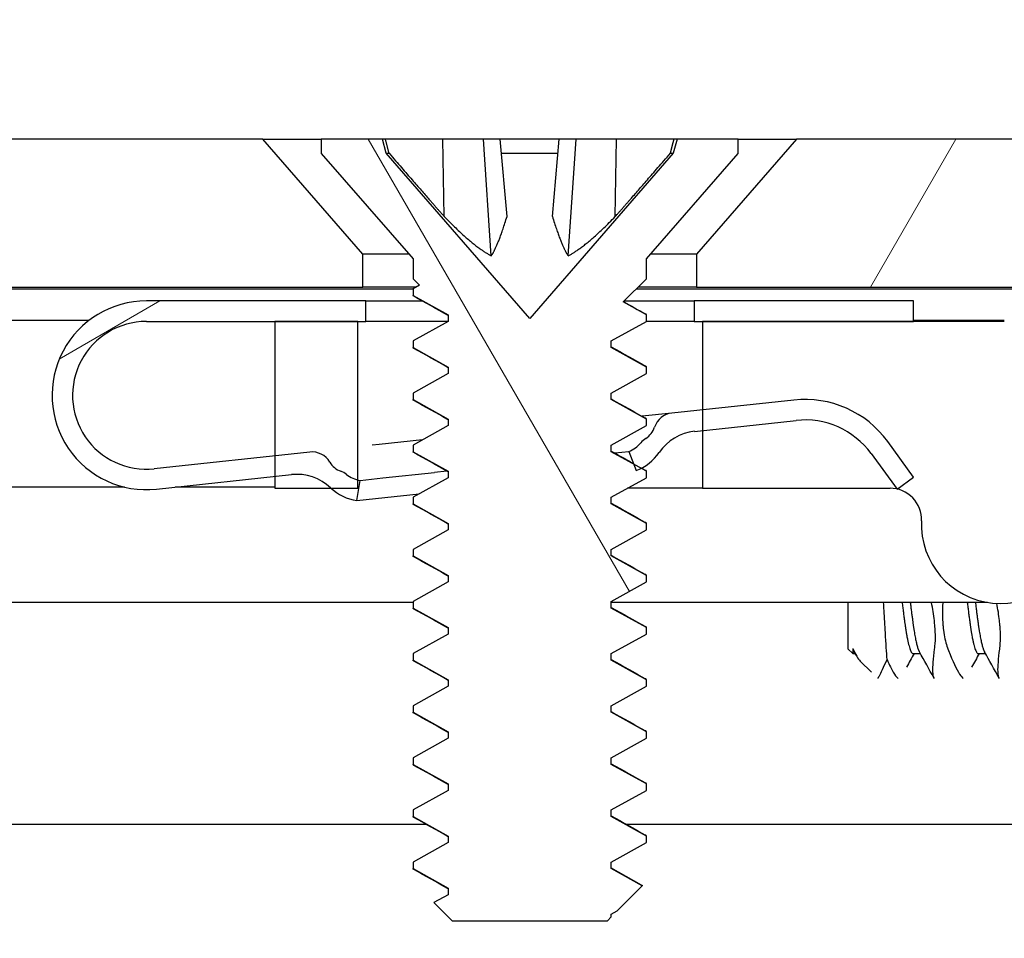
# Model space of a CAD drawing. Header units: millimetres. Extents: x 64 to 1798, y 64 to 1380.
# Tile 43 of 73: x 628 to 640, y 1309 to 1320. Entities that reach past the tile are written whole.
import ezdxf

# ---------------------------------------------------------------- set-up
doc = ezdxf.new("R2010")
doc.units = ezdxf.units.MM
doc.header["$LTSCALE"] = 6.666667
for name, color, linetype, lineweight in [('Dimension (ANSI)', 7, 'Continuous', 25), ('Hatch (ANSI)', 7, 'Continuous', 18), ('Visible (ANSI)', 7, 'Continuous', 25)]:
    doc.layers.add(name, color=color, linetype=linetype, lineweight=lineweight)
doc.styles.add('Note Text (ANSI)', font='tahoma.ttf')
doc.dimstyles.new('Default - mm (ANSI)', dxfattribs={"dimscale": 6.666667, "dimtxt": 1.75, "dimasz": 1.5, "dimexe": 2, "dimexo": 1, "dimgap": 0.8, "dimtad": 0, "dimtih": 1, "dimtoh": 1, "dimrnd": 1e-08, "dimzin": 0, "dimdsep": 46, "dimtxsty": 'Note Text (ANSI)', "dimblk": 'Filled-2', "dimcen": 0.09, "dimdle": 10, "dimclrd": 256, "dimclre": 256, "dimclrt": 256, "dimadec": 1, "dimazin": 0, "dimtfac": 1.741714, "dimtofl": 0, "dimtmove": 0, "dimatfit": 3, "dimldrblk": 'Filled-1', "dimfxl": 1, "dimtolj": 1, "dimtzin": 0, "dimlwd": -1, "dimlwe": -1, "dimarcsym": 0})

# ---------------------------------------------------------------- blocks, each defined once
blk = doc.blocks.new('Filled-2')
at = {"color": 0}
for p, q in [((0, 0), (-1, 0.1667)), ((-1, 0.1667), (-1, -0.1667)), ((-1, 0), (0, 0)), ((-1, -0.1667), (0, 0))]:
    blk.add_line(p, q, dxfattribs=at)
at = {"color": 0, "flags": 128}
blk.add_lwpolyline([(-1, -0.1667), (0, 0), (-1, 0.1667), (-1, -0.1667)], dxfattribs=at)
at = {"color": 0}
blk.add_solid([(-1, -0.1667), (0, 0), (-1, 0.1667), (-1, -0.1667)], dxfattribs=at)
blk = doc.blocks.new('*D14')
at = {"layer": 'Defpoints', "color": 0, "transparency": 16777216}
for p in [(644.101, 1341.198), (228.801, 1310.226), (644.101, 1310.226)]:
    blk.add_point(p, dxfattribs=at)
at = {"layer": 'Dimension (ANSI)', "transparency": 16777216}
for p, q in [((228.801, 1316.893), (228.801, 1354.532)), ((644.101, 1316.893), (644.101, 1354.532)), ((238.801, 1341.198), (391.508, 1341.198)), ((634.101, 1341.198), (486.811, 1341.198))]:
    blk.add_line(p, q, dxfattribs=at)
at = {"layer": 'Dimension (ANSI)', "transparency": 16777216, "xscale": 10, "yscale": 10, "zscale": 10, "rotation": 180}
blk.add_blockref('Filled-2', (228.801, 1341.198), dxfattribs=at)
at = {"layer": 'Dimension (ANSI)', "transparency": 16777216, "xscale": 10, "yscale": 10, "zscale": 10}
blk.add_blockref('Filled-2', (644.101, 1341.198), dxfattribs=at)
at = {"layer": 'Dimension (ANSI)', "transparency": 16777216, "char_height": 11.66667, "attachment_point": 5, "style": 'Note Text (ANSI)'}
for s, insert in [('\\A1; 415.30 mm', (439.16, 1352.608)), ('\\A1;[16.350 in]', (439.16, 1328.234))]:
    blk.add_mtext(s, dxfattribs=dict(at, insert=insert))
blk = doc.blocks.new('Filled-1')
at = {"color": 0}
for p, q in [((0, 0), (-1, 0.3333)), ((-1, 0.3333), (-1, -0.3333)), ((-1, 0), (0, 0)), ((-1, -0.3333), (0, 0))]:
    blk.add_line(p, q, dxfattribs=at)
at = {"color": 0, "flags": 128}
blk.add_lwpolyline([(-1, -0.3333), (0, 0), (-1, 0.3333), (-1, -0.3333)], dxfattribs=at)
at = {"color": 0}
blk.add_solid([(-1, -0.3333), (0, 0), (-1, 0.3333), (-1, -0.3333)], dxfattribs=at)

msp = doc.modelspace()

# ---------------------------------------------------------------- hatches: boundary and pattern name
at = {"layer": 'Hatch (ANSI)'}
h = msp.add_hatch(dxfattribs=at)
h.set_pattern_fill('ANSI31', color=256, scale=169.333333, angle=15, style=0)
h.set_pattern_definition([(60, (0, 0), (-18.33087, 10.58333), [])])
h.paths.add_polyline_path([(242.2804, 1318.5486), (241.0612, 1317.1461), (241.0612, 1316.7452), (631.8402, 1316.7452), (631.8402, 1317.1461), (630.621, 1318.5486)])
h.paths.add_polyline_path([(232.73, 1318.5486), (232.73, 1316.7452), (236.9972, 1316.7452), (236.9972, 1317.1461), (235.778, 1318.5486)])
h.paths.add_polyline_path([(640.1714, 1316.7452), (640.1714, 1318.5486), (637.1234, 1318.5486), (635.9042, 1317.1461), (635.9042, 1316.7452)])
h = msp.add_hatch(dxfattribs=at)
h.set_pattern_fill('ANSI31', color=256, scale=169.333333, style=0)
h.set_pattern_definition([(45, (0, 0), (-14.9671, 14.9671), [])])
h.paths.add_polyline_path([(631.7757, 1143.7076), (631.7757, 1145.6383), (631.7757, 1145.7396), (631.4516, 1145.7396), (630.7657, 1145.7396), (630.7657, 1145.596), (630.7657, 1145.3446), (630.7657, 1143.7076)])
h.paths.add_polyline_path([(631.7757, 1314.2936), (631.7757, 1314.3949), (631.7757, 1316.3256), (630.7657, 1316.3256), (630.7657, 1314.6886), (630.7657, 1314.4372), (630.7657, 1314.2936), (631.4516, 1314.2936)])
edge = h.paths.add_edge_path()
edge.add_line((640.9257, 1143.3266), (640.9257, 1141.4976))
edge.add_line((640.9257, 1141.4976), (647.2757, 1141.4976))
edge.add_line((647.2757, 1141.4976), (647.2757, 1318.5356))
edge.add_line((647.2757, 1318.5356), (640.9257, 1318.5356))
edge.add_line((640.9257, 1318.5356), (640.9257, 1316.7066))
edge.add_line((640.9257, 1316.7066), (639.6557, 1316.7066))
edge.add_line((639.6557, 1316.7066), (639.6557, 1316.3256))
edge.add_line((639.6557, 1316.3256), (638.5507, 1316.3256))
edge.add_line((638.5507, 1316.3256), (635.9757, 1316.3256))
edge.add_line((635.9757, 1316.3256), (635.9757, 1315.2485))
edge.add_line((635.9757, 1315.2485), (635.9757, 1314.9971))
edge.add_line((635.9757, 1314.9971), (635.9757, 1314.2936))
edge.add_line((635.9757, 1314.2936), (638.2643, 1314.2936))
edge.add_ellipse((638.2643, 1313.9126), major_axis=(0, 0.381), ratio=1, start_angle=347.46209, end_angle=360, ccw=False)
edge.add_ellipse((638.2643, 1313.9126), major_axis=(0.0827, 0.3719), ratio=1, start_angle=359.42486, end_angle=360, ccw=False)
edge.add_ellipse((638.2643, 1313.9126), major_axis=(0.0864, 0.3711), ratio=1, start_angle=280.65632, end_angle=360, ccw=False)
edge.add_ellipse((639.6093, 1313.8549), major_axis=(-0.9643, 0.0414), ratio=1, start_angle=0, end_angle=173.33968)
edge.add_ellipse((641.9417, 1313.4806), major_axis=(-1.3794, 0.2214), ratio=1, start_angle=108.23411, end_angle=360, ccw=False)
edge.add_ellipse((642.316, 1311.1482), major_axis=(-0.1529, 0.953), ratio=1, start_angle=0, end_angle=180)
edge.add_ellipse((641.9417, 1313.4806), major_axis=(0.5272, -3.2854), ratio=1, start_angle=0, end_angle=19.53257)
edge.add_ellipse((643.7197, 1310.2262), major_axis=(-0.1827, 0.3344), ratio=1, start_angle=241.35038, end_angle=360, ccw=False)
edge.add_line((644.1007, 1310.2262), (644.1007, 1149.807))
edge.add_ellipse((643.7197, 1149.807), major_axis=(0.381, 0), ratio=1, start_angle=241.35038, end_angle=360, ccw=False)
edge.add_ellipse((641.9417, 1146.5526), major_axis=(1.5953, 2.92), ratio=1, start_angle=0, end_angle=19.53257)
edge.add_ellipse((642.316, 1148.8849), major_axis=(0.1529, 0.953), ratio=1, start_angle=0, end_angle=180)
edge.add_ellipse((641.9417, 1146.5526), major_axis=(0.2214, 1.3794), ratio=1, start_angle=108.23411, end_angle=360, ccw=False)
edge.add_ellipse((639.6093, 1146.1783), major_axis=(0.953, 0.1529), ratio=1, start_angle=0, end_angle=173.33968)
edge.add_ellipse((638.2643, 1146.1206), major_axis=(0.3806, 0.0163), ratio=1, start_angle=280.65632, end_angle=360, ccw=False)
edge.add_ellipse((638.2643, 1146.1206), major_axis=(0.0864, -0.3711), ratio=1, start_angle=359.42486, end_angle=360, ccw=False)
edge.add_ellipse((638.2643, 1146.1206), major_axis=(0.0827, -0.3719), ratio=1, start_angle=347.46209, end_angle=360, ccw=False)
edge.add_line((638.2643, 1145.7396), (635.9757, 1145.7396))
edge.add_line((635.9757, 1145.7396), (635.9757, 1145.0361))
edge.add_line((635.9757, 1145.0361), (635.9757, 1144.7846))
edge.add_line((635.9757, 1144.7846), (635.9757, 1143.7076))
edge.add_line((635.9757, 1143.7076), (638.5507, 1143.7076))
edge.add_line((638.5507, 1143.7076), (639.6557, 1143.7076))
edge.add_line((639.6557, 1143.7076), (639.6557, 1143.3266))
edge.add_line((639.6557, 1143.3266), (640.9257, 1143.3266))
h = msp.add_hatch(dxfattribs=at)
h.set_pattern_fill('ANSI31', color=256, scale=169.333333, angle=75, style=0)
h.set_pattern_definition([(120, (0, 0), (-18.33087, -10.58333), [])])
h.paths.add_polyline_path([(632.4498, 1309.738), (632.4498, 1309.6586), (632.8794, 1309.4205), (632.8794, 1309.3411), (632.7051, 1309.2445), (632.926, 1309.0236), (634.8183, 1309.0236), (634.865, 1309.0702), (634.865, 1309.103), (634.9384, 1309.1436), (635.2435, 1309.4488), (634.865, 1309.6586), (634.865, 1309.738), (635.2946, 1309.9761), (635.2946, 1310.0555), (634.865, 1310.2936), (634.865, 1310.373), (635.2946, 1310.6111), (635.2946, 1310.6905), (634.865, 1310.9286), (634.865, 1311.008), (635.2946, 1311.2461), (635.2946, 1311.3255), (634.865, 1311.5636), (634.865, 1311.643), (635.2946, 1311.8811), (635.2946, 1311.9605), (634.865, 1312.1986), (634.865, 1312.278), (635.2946, 1312.5161), (635.2946, 1312.5955), (634.865, 1312.8336), (634.865, 1312.913), (635.2946, 1313.1511), (635.2946, 1313.2305), (634.865, 1313.4686), (634.865, 1313.548), (635.2946, 1313.7861), (635.2946, 1313.8655), (634.865, 1314.1036), (634.865, 1314.183), (635.2946, 1314.4211), (635.2946, 1314.5005), (635.231, 1314.5357), (635.1402, 1314.586), (634.865, 1314.7386), (634.865, 1314.818), (635.2946, 1315.0561), (635.2946, 1315.1355), (634.865, 1315.3736), (634.865, 1315.453), (635.2946, 1315.6911), (635.2946, 1315.7705), (634.865, 1316.0086), (634.865, 1316.088), (635.2946, 1316.3261), (635.2946, 1316.4055), (635.0106, 1316.5628), (635.2946, 1316.8468), (635.2946, 1317.0876), (636.4122, 1318.3733), (636.4122, 1318.5486), (635.6671, 1318.5486), (635.6205, 1318.3745), (633.8722, 1316.3633), (632.1239, 1318.3745), (632.0772, 1318.5486), (631.3322, 1318.5486), (631.3322, 1318.3733), (632.4498, 1317.0876), (632.4498, 1316.8468), (632.5294, 1316.7671), (632.4498, 1316.723), (632.4498, 1316.6436), (632.8794, 1316.4055), (632.8794, 1316.3261), (632.4498, 1316.088), (632.4498, 1316.0086), (632.8794, 1315.7705), (632.8794, 1315.6911), (632.4498, 1315.453), (632.4498, 1315.3736), (632.8794, 1315.1355), (632.8794, 1315.0561), (632.4498, 1314.818), (632.4498, 1314.7386), (632.8794, 1314.5005), (632.8794, 1314.4211), (632.4498, 1314.183), (632.4498, 1314.1036), (632.8794, 1313.8655), (632.8794, 1313.7861), (632.4498, 1313.548), (632.4498, 1313.4686), (632.8794, 1313.2305), (632.8794, 1313.1511), (632.4498, 1312.913), (632.4498, 1312.8336), (632.8794, 1312.5955), (632.8794, 1312.5161), (632.4498, 1312.278), (632.4498, 1312.1986), (632.8794, 1311.9605), (632.8794, 1311.8811), (632.4498, 1311.643), (632.4498, 1311.5636), (632.8794, 1311.3255), (632.8794, 1311.2461), (632.4498, 1311.008), (632.4498, 1310.9286), (632.8794, 1310.6905), (632.8794, 1310.6111), (632.4498, 1310.373), (632.4498, 1310.2936), (632.8794, 1310.0555), (632.8794, 1309.9761)])
h = msp.add_hatch(dxfattribs=at)
h.set_pattern_fill('ANSI31', color=256, scale=169.333333, angle=-15, style=0)
h.set_pattern_definition([(30, (0, 0), (-10.58333, 18.33087), [])])
edge = h.paths.add_edge_path()
edge.add_ellipse((635.9443, 1314.3903), major_axis=(-0.4952, 0.3388), ratio=1, start_angle=310.51368, end_angle=360)
edge.add_ellipse((634.9539, 1315.0679), major_axis=(0.2771, -0.5322), ratio=1, start_angle=0, end_angle=28.11609, ccw=False)
edge.add_ellipse((634.9539, 1315.0679), major_axis=(0.2163, -0.5596), ratio=1, start_angle=0, end_angle=6.37023, ccw=False)
edge.add_line((635.1703, 1314.5082), (635.1402, 1314.586))
edge.add_line((635.1402, 1314.586), (635.0801, 1314.7414))
edge.add_ellipse((634.9539, 1315.0679), major_axis=(0.2722, -0.22), ratio=1, start_angle=330.07978, end_angle=360)
edge.add_ellipse((635.4081, 1314.7008), major_axis=(-0.1219, 0.1996), ratio=1, start_angle=0, end_angle=19.64025, ccw=False)
edge.add_ellipse((635.1558, 1315.1138), major_axis=(0.2379, -0.0768), ratio=1, start_angle=319.31635, end_angle=360)
edge.add_ellipse((635.6316, 1314.9601), major_axis=(-0.0267, 0.2486), ratio=1, start_angle=0, end_angle=65.96363, ccw=False)
edge.add_line((635.6049, 1315.2087), (635.9757, 1315.2485))
edge.add_line((635.9757, 1315.2485), (637.0913, 1315.3684))
edge.add_ellipse((637.2249, 1314.1256), major_axis=(1.0095, 0.7371), ratio=1, start_angle=0, end_angle=60, ccw=False)
edge.add_line((638.2345, 1314.8627), (638.5507, 1314.4296))
edge.add_line((638.5507, 1314.4296), (638.3508, 1314.2836))
edge.add_line((638.3508, 1314.2836), (638.3488, 1314.2822))
edge.add_line((638.3488, 1314.2822), (638.3471, 1314.2845))
edge.add_line((638.3471, 1314.2845), (638.0325, 1314.7153))
edge.add_ellipse((637.2249, 1314.1256), major_axis=(-0.1069, 0.9943), ratio=1, start_angle=300, end_angle=360)
edge.add_line((637.1181, 1315.1199), (635.9757, 1314.9971))
edge.add_line((635.9757, 1314.9971), (635.8802, 1314.9868))
edge = h.paths.add_edge_path()
edge.add_line((631.8757, 1316.3256), (631.8757, 1316.5756))
edge.add_line((631.8757, 1316.5756), (629.2007, 1316.5756))
edge.add_ellipse((629.2007, 1315.4256), major_axis=(0, 1.15), ratio=1, start_angle=0, end_angle=186.13415)
edge.add_line((629.3236, 1314.2822), (630.7657, 1314.4372))
edge.add_line((630.7657, 1314.4372), (630.9699, 1314.4591))
edge.add_ellipse((631.034, 1313.8625), major_axis=(-0.0641, 0.5966), ratio=1, start_angle=310.51368, end_angle=360, ccw=False)
edge.add_ellipse((631.8578, 1314.7351), major_axis=(-0.4119, -0.4363), ratio=1, start_angle=0, end_angle=0.73498)
edge.add_ellipse((631.8578, 1314.7351), major_axis=(-0.4063, -0.4415), ratio=1, start_angle=0, end_angle=33.75134)
edge.add_line((631.7653, 1314.1423), (631.8039, 1314.3893))
edge.add_ellipse((631.8578, 1314.7351), major_axis=(-0.0539, -0.3458), ratio=1, start_angle=355.29099, end_angle=360, ccw=False)
edge.add_ellipse((631.8578, 1314.7351), major_axis=(-0.0822, -0.3402), ratio=1, start_angle=334.78878, end_angle=360, ccw=False)
edge.add_ellipse((631.4921, 1314.28), major_axis=(0.1465, 0.1823), ratio=1, start_angle=0, end_angle=19.64025)
edge.add_ellipse((631.6508, 1314.7371), major_axis=(-0.082, -0.2362), ratio=1, start_angle=319.31635, end_angle=360, ccw=False)
edge.add_ellipse((631.2185, 1314.4858), major_axis=(0.2161, 0.1256), ratio=1, start_angle=0, end_angle=65.96363)
edge.add_line((631.1918, 1314.7344), (630.7657, 1314.6886))
edge.add_line((630.7657, 1314.6886), (629.2968, 1314.5307))
edge.add_ellipse((629.2007, 1315.4256), major_axis=(0.0962, -0.8948), ratio=1, start_angle=173.86585, end_angle=360, ccw=False)
edge.add_line((629.2007, 1316.3256), (630.7657, 1316.3256))
edge.add_line((630.7657, 1316.3256), (631.7757, 1316.3256))
edge.add_line((631.7757, 1316.3256), (631.8757, 1316.3256))
h.paths.add_polyline_path([(635.8757, 1316.5756), (635.8757, 1316.3256), (635.9757, 1316.3256), (638.5507, 1316.3256), (638.5507, 1316.5756)])

# ---------------------------------------------------------------- linework, layer by layer
at = {"layer": 'Visible (ANSI)'}
for p, q in [((630.621, 1318.5486), (242.2804, 1318.5486)), ((631.8402, 1317.1461), (630.621, 1318.5486)), ((630.621, 1318.5486), (631.3322, 1318.5486)), ((632.0772, 1318.5486), (631.3322, 1318.5486)), ((631.3322, 1318.5486), (631.3322, 1318.3733)), ((632.1239, 1318.3745), (632.0772, 1318.5486)), ((632.1135, 1318.5486), (632.0772, 1318.5486)), ((632.8133, 1318.5486), (632.1135, 1318.5486)), ((633.3082, 1318.5486), (632.8133, 1318.5486)), ((632.8298, 1317.6039), (632.8133, 1318.5486)), ((633.5132, 1318.5486), (633.3082, 1318.5486)), ((633.4035, 1317.1258), (633.3082, 1318.5486)), ((634.2312, 1318.5486), (633.5132, 1318.5486)), ((633.5958, 1317.6039), (633.5132, 1318.5486)), ((634.1485, 1317.6039), (634.2312, 1318.5486)), ((634.4361, 1318.5486), (634.2312, 1318.5486)), ((634.3409, 1317.1258), (634.4361, 1318.5486)), ((634.931, 1318.5486), (634.4361, 1318.5486)), ((634.9146, 1317.6039), (634.931, 1318.5486)), ((635.6308, 1318.5486), (634.931, 1318.5486)), ((635.6671, 1318.5486), (635.6205, 1318.3745)), ((635.6671, 1318.5486), (635.6308, 1318.5486)), ((636.4122, 1318.5486), (635.6671, 1318.5486)), ((637.1234, 1318.5486), (635.9042, 1317.1461)), ((636.4122, 1318.5486), (637.1234, 1318.5486)), ((636.4122, 1318.3733), (636.4122, 1318.5486)), ((640.1714, 1318.5486), (637.1234, 1318.5486)), ((631.3322, 1318.3733), (632.4498, 1317.0876)), ((633.8722, 1316.3633), (632.1239, 1318.3745)), ((632.1239, 1318.3745), (632.158, 1318.3745)), ((633.5284, 1318.3745), (634.2159, 1318.3745)), ((635.6205, 1318.3745), (633.8722, 1316.3633)), ((635.2946, 1317.0876), (636.4122, 1318.3733)), ((635.5863, 1318.3745), (635.6205, 1318.3745)), ((631.8402, 1316.7452), (631.8402, 1317.1461)), ((632.399, 1317.1461), (631.8402, 1317.1461)), ((635.9042, 1317.1461), (635.3454, 1317.1461)), ((635.9042, 1317.1461), (635.9042, 1316.7452)), ((632.4498, 1317.0876), (632.4498, 1316.8468)), ((635.2946, 1316.8468), (635.2946, 1317.0876)), ((632.4498, 1316.8468), (632.5294, 1316.7671)), ((635.0106, 1316.5628), (635.2946, 1316.8468)), ((241.0612, 1316.7452), (631.8402, 1316.7452)), ((632.4498, 1316.7196), (539.3459, 1316.7196)), ((632.4899, 1316.7452), (631.8402, 1316.7452)), ((632.5294, 1316.7671), (632.4498, 1316.723)), ((632.4498, 1316.723), (632.4498, 1316.6436)), ((640.9257, 1316.7196), (635.1674, 1316.7196)), ((635.9042, 1316.7452), (635.193, 1316.7452)), ((635.9042, 1316.7452), (640.1714, 1316.7452)), ((631.8757, 1316.5756), (629.2007, 1316.5756)), ((631.8757, 1316.3256), (631.8757, 1316.5756)), ((631.8757, 1316.5756), (632.5614, 1316.5756)), ((632.4498, 1316.6436), (632.8794, 1316.4055)), ((635.2946, 1316.4055), (635.0106, 1316.5628)), ((635.0234, 1316.5756), (635.8757, 1316.5756)), ((635.8757, 1316.5756), (635.8757, 1316.3256)), ((638.5507, 1316.5756), (635.8757, 1316.5756)), ((638.5507, 1316.3256), (638.5507, 1316.5756)), ((628.5014, 1316.3386), (541.3007, 1316.3386)), ((629.2007, 1316.3256), (631.8757, 1316.3256)), ((631.7757, 1316.3256), (630.7657, 1316.3256)), ((630.7657, 1316.3256), (630.7657, 1314.2936)), ((631.7757, 1314.2936), (631.7757, 1316.3256)), ((632.8785, 1316.3256), (631.8757, 1316.3256)), ((632.8794, 1316.3261), (632.4498, 1316.088)), ((632.8794, 1316.4055), (632.8794, 1316.3261)), ((634.865, 1316.088), (635.2946, 1316.3261)), ((635.8757, 1316.3256), (635.2937, 1316.3256)), ((635.2946, 1316.3261), (635.2946, 1316.4055)), ((635.8757, 1316.3256), (638.5507, 1316.3256)), ((639.6557, 1316.3256), (635.9757, 1316.3256)), ((635.9757, 1316.3256), (635.9757, 1314.2936)), ((639.6557, 1316.3386), (638.5507, 1316.3386)), ((632.4498, 1316.088), (632.4498, 1316.0086)), ((634.865, 1316.0086), (634.865, 1316.088)), ((632.4498, 1316.0086), (632.8794, 1315.7705)), ((635.2946, 1315.7705), (634.865, 1316.0086)), ((632.8794, 1315.7705), (632.8794, 1315.6911)), ((635.2946, 1315.6911), (635.2946, 1315.7705)), ((632.8794, 1315.6911), (632.4498, 1315.453)), ((634.865, 1315.453), (635.2946, 1315.6911)), ((632.4498, 1315.453), (632.4498, 1315.3736)), ((632.4498, 1315.3736), (632.8794, 1315.1355)), ((634.865, 1315.3736), (634.865, 1315.453)), ((635.2946, 1315.1355), (634.865, 1315.3736)), ((637.0913, 1315.3684), (635.6049, 1315.2087)), ((632.8794, 1315.1355), (632.8794, 1315.0561)), ((635.6049, 1315.2087), (635.2432, 1315.1698)), ((635.2946, 1315.0561), (635.2946, 1315.1355)), ((635.8802, 1314.9868), (637.1181, 1315.1199)), ((632.8794, 1315.0561), (632.4498, 1314.818)), ((634.865, 1314.818), (635.2946, 1315.0561)), ((632.5653, 1314.882), (632.0369, 1314.8252)), ((638.5507, 1314.4296), (638.2345, 1314.8627)), ((632.0369, 1314.8252), (631.9536, 1314.8163)), ((632.4498, 1314.818), (632.4498, 1314.7386)), ((634.865, 1314.7386), (634.865, 1314.818)), ((634.9076, 1314.7229), (635.0801, 1314.7414)), ((635.0801, 1314.7414), (635.1703, 1314.5082)), ((631.1918, 1314.7344), (629.2968, 1314.5307)), ((632.4498, 1314.7386), (632.8794, 1314.5005)), ((635.2946, 1314.5005), (634.865, 1314.7386)), ((638.0325, 1314.7153), (638.3488, 1314.2822)), ((632.8605, 1314.5029), (632.7099, 1314.4867)), ((632.8794, 1314.5005), (632.8794, 1314.4211)), ((635.2946, 1314.4211), (635.2946, 1314.5005)), ((629.3236, 1314.2822), (630.9699, 1314.4591)), ((631.7653, 1314.1423), (631.8039, 1314.3893)), ((631.8039, 1314.3893), (632.0806, 1314.419)), ((632.0806, 1314.419), (632.7099, 1314.4867)), ((632.8794, 1314.4211), (632.4498, 1314.183)), ((634.865, 1314.183), (635.2946, 1314.4211)), ((638.3488, 1314.2822), (638.5507, 1314.4296)), ((628.9355, 1314.3066), (541.3007, 1314.3066)), ((630.7657, 1314.3066), (629.5507, 1314.3066)), ((630.7657, 1314.2936), (631.7757, 1314.2936)), ((635.9757, 1314.2936), (635.0646, 1314.2936)), ((635.9757, 1314.2936), (638.2643, 1314.2936)), ((631.7653, 1314.1423), (632.1064, 1314.1789)), ((632.1064, 1314.1789), (632.5234, 1314.2238)), ((632.4498, 1314.183), (632.4498, 1314.1036)), ((634.865, 1314.1036), (634.865, 1314.183)), ((632.4498, 1314.1036), (632.8794, 1313.8655)), ((635.2946, 1313.8655), (634.865, 1314.1036)), ((632.8794, 1313.7861), (632.4498, 1313.548)), ((632.8794, 1313.8655), (632.8794, 1313.7861)), ((634.865, 1313.548), (635.2946, 1313.7861)), ((635.2946, 1313.7861), (635.2946, 1313.8655)), ((632.4498, 1313.548), (632.4498, 1313.4686)), ((634.865, 1313.4686), (634.865, 1313.548)), ((632.4498, 1313.4686), (632.8794, 1313.2305)), ((635.2946, 1313.2305), (634.865, 1313.4686)), ((632.8794, 1313.2305), (632.8794, 1313.1511)), ((635.2946, 1313.1511), (635.2946, 1313.2305)), ((632.8794, 1313.1511), (632.4498, 1312.913)), ((634.865, 1312.913), (635.2946, 1313.1511)), ((632.4498, 1312.9027), (539.0435, 1312.9027)), ((632.4498, 1312.913), (632.4498, 1312.8336)), ((632.4498, 1312.8336), (632.8794, 1312.5955)), ((634.865, 1312.8336), (634.865, 1312.913)), ((639.4514, 1312.9027), (634.865, 1312.9027)), ((635.2946, 1312.5955), (634.865, 1312.8336)), ((637.7507, 1312.9027), (637.7507, 1312.3363)), ((632.8794, 1312.5955), (632.8794, 1312.5161)), ((635.2946, 1312.5161), (635.2946, 1312.5955)), ((632.8794, 1312.5161), (632.4498, 1312.278)), ((634.865, 1312.278), (635.2946, 1312.5161)), ((637.809, 1312.3418), (637.809, 1312.278)), ((632.4498, 1312.278), (632.4498, 1312.1986)), ((634.865, 1312.1986), (634.865, 1312.278)), ((637.7507, 1312.3363), (637.809, 1312.278)), ((637.809, 1312.278), (637.8387, 1312.278)), ((637.8509, 1312.2564), (637.8269, 1312.299)), ((638.5444, 1312.278), (638.6325, 1312.278)), ((639.3382, 1312.278), (639.4262, 1312.278)), ((632.4498, 1312.1986), (632.8794, 1311.9605)), ((635.2946, 1311.9605), (634.865, 1312.1986)), ((637.9007, 1312.1862), (638.0361, 1312.0509)), ((632.8794, 1311.8811), (632.4498, 1311.643)), ((632.8794, 1311.9605), (632.8794, 1311.8811)), ((634.865, 1311.643), (635.2946, 1311.8811)), ((635.2946, 1311.8811), (635.2946, 1311.9605)), ((632.4498, 1311.643), (632.4498, 1311.5636)), ((634.865, 1311.5636), (634.865, 1311.643)), ((632.4498, 1311.5636), (632.8794, 1311.3255)), ((635.2946, 1311.3255), (634.865, 1311.5636)), ((632.8794, 1311.3255), (632.8794, 1311.2461)), ((635.2946, 1311.2461), (635.2946, 1311.3255)), ((632.8794, 1311.2461), (632.4498, 1311.008)), ((634.865, 1311.008), (635.2946, 1311.2461)), ((632.4498, 1311.008), (632.4498, 1310.9286)), ((632.4498, 1310.9286), (632.8794, 1310.6905)), ((634.865, 1310.9286), (634.865, 1311.008)), ((635.2946, 1310.6905), (634.865, 1310.9286)), ((632.8794, 1310.6905), (632.8794, 1310.6111)), ((635.2946, 1310.6111), (635.2946, 1310.6905)), ((632.8794, 1310.6111), (632.4498, 1310.373)), ((634.865, 1310.373), (635.2946, 1310.6111)), ((632.4498, 1310.373), (632.4498, 1310.2936)), ((634.865, 1310.2936), (634.865, 1310.373)), ((632.6142, 1310.196), (539.2318, 1310.196)), ((632.4498, 1310.2936), (632.8794, 1310.0555)), ((635.2946, 1310.0555), (634.865, 1310.2936)), ((642.1581, 1310.196), (635.0533, 1310.196)), ((632.8794, 1309.9761), (632.4498, 1309.738)), ((632.8794, 1310.0555), (632.8794, 1309.9761)), ((634.865, 1309.738), (635.2946, 1309.9761)), ((635.2946, 1309.9761), (635.2946, 1310.0555)), ((632.4498, 1309.738), (632.4498, 1309.6586)), ((634.865, 1309.6586), (634.865, 1309.738)), ((632.4498, 1309.6586), (632.8794, 1309.4205)), ((635.2435, 1309.4488), (634.865, 1309.6586)), ((632.8794, 1309.3411), (632.7051, 1309.2445)), ((632.8794, 1309.4205), (632.8794, 1309.3411)), ((634.9384, 1309.1436), (635.2435, 1309.4488)), ((632.7051, 1309.2445), (632.926, 1309.0236)), ((634.865, 1309.103), (634.9384, 1309.1436)), ((634.865, 1309.0702), (634.865, 1309.103)), ((632.926, 1309.0236), (634.8183, 1309.0236)), ((634.8183, 1309.0236), (634.865, 1309.0702))]:
    msp.add_line(p, q, dxfattribs=at)
for centre, radius, start, end in [((629.2007, 1315.4256), 1.15, 90, 276.13415), ((629.2007, 1315.4256), 0.9, 90, 276.13415), ((637.2249, 1314.1256), 1.25, 36.13415, 96.13415), ((635.6316, 1314.9601), 0.25, 96.13415, 162.09777), ((637.2249, 1314.1256), 1, 36.13415, 96.13415), ((635.1558, 1315.1138), 0.25, 301.41412, 342.09777), ((635.9443, 1314.3903), 0.6, 96.13415, 145.62047), ((635.4081, 1314.7008), 0.2339, 121.41412, 141.05437), ((634.9539, 1315.0679), 0.35, 291.13415, 321.05437), ((631.2185, 1314.4858), 0.25, 30.17052, 96.13415), ((634.9539, 1315.0679), 0.6, 291.13415, 325.62047), ((631.6508, 1314.7371), 0.25, 210.17052, 250.85417), ((631.4921, 1314.28), 0.2339, 51.21392, 70.85417), ((631.034, 1313.8625), 0.6, 46.64783, 96.13415), ((631.8578, 1314.7351), 0.35, 231.21392, 261.13415), ((631.8578, 1314.7351), 0.6, 226.64783, 261.13415), ((638.2643, 1313.9126), 0.381, 357.54327, 90), ((639.6093, 1313.8549), 0.9652, 177.54327, 350.88295)]:
    msp.add_arc(centre, radius, start, end, dxfattribs=at)
for points, weights in [([(632.158, 1318.3745), (632.136, 1318.4604), (632.1135, 1318.5486)], [1.01218915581, 1.01172679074, 1.01110160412]), ([(635.5863, 1318.3745), (635.6083, 1318.4604), (635.6308, 1318.5486)], [1.01218915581, 1.01172679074, 1.01110160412]), ([(632.158, 1318.3745), (632.5745, 1317.8953), (632.8298, 1317.6039)], [1.53696783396, 1.9683578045, 2.37346205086]), ([(634.9146, 1317.6039), (635.1699, 1317.8953), (635.5863, 1318.3745)], [2.37346205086, 1.9683578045, 1.53696783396]), ([(632.8298, 1317.6039), (633.1921, 1317.235), (633.4035, 1317.1258)], [2.07391766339, 2.60448024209, 2.81776863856]), ([(633.4035, 1317.1258), (633.4807, 1317.235), (633.5958, 1317.6039)], [2.81776863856, 2.6044802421, 2.07391766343]), ([(634.1485, 1317.6039), (634.2636, 1317.235), (634.3409, 1317.1258)], [2.07391766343, 2.6044802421, 2.81776863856]), ([(634.3409, 1317.1258), (634.5523, 1317.235), (634.9146, 1317.6039)], [2.81776863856, 2.60448024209, 2.07391766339]), ([(632.4605, 1316.6319), (632.4498, 1316.6379), (632.4498, 1316.6436)], [0.971473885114, 0.983771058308, 1]), ([(635.2946, 1316.4055), (635.2946, 1316.4111), (635.2838, 1316.4171)], [1, 0.983771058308, 0.971473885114]), ([(632.4605, 1315.9969), (632.4498, 1316.0029), (632.4498, 1316.0086)], [0.971473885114, 0.983771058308, 1]), ([(635.2946, 1315.7705), (635.2946, 1315.7761), (635.2838, 1315.7821)], [1, 0.983771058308, 0.971473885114]), ([(632.4605, 1315.3619), (632.4498, 1315.3679), (632.4498, 1315.3736)], [0.971473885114, 0.983771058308, 1]), ([(635.2946, 1315.1355), (635.2946, 1315.1411), (635.2838, 1315.1471)], [1, 0.983771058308, 0.971473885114]), ([(632.4605, 1314.7269), (632.4498, 1314.7329), (632.4498, 1314.7386)], [0.971473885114, 0.983771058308, 1]), ([(635.2946, 1314.5005), (635.2946, 1314.5061), (635.2838, 1314.5121)], [1, 0.983771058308, 0.971473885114]), ([(632.4605, 1314.0919), (632.4498, 1314.0979), (632.4498, 1314.1036)], [0.971473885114, 0.983771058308, 1]), ([(635.2946, 1313.8655), (635.2946, 1313.8711), (635.2838, 1313.8771)], [1, 0.983771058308, 0.971473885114]), ([(632.4605, 1313.4569), (632.4498, 1313.4629), (632.4498, 1313.4686)], [0.971473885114, 0.983771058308, 1]), ([(635.2946, 1313.2305), (635.2946, 1313.2361), (635.2838, 1313.2421)], [1, 0.983771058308, 0.971473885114]), ([(632.4605, 1312.8219), (632.4498, 1312.8279), (632.4498, 1312.8336)], [0.971473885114, 0.983771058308, 1]), ([(635.2946, 1312.5955), (635.2946, 1312.6011), (635.2838, 1312.6071)], [1, 0.983771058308, 0.971473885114]), ([(632.4605, 1312.1869), (632.4498, 1312.1929), (632.4498, 1312.1986)], [0.971473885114, 0.983771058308, 1]), ([(635.2946, 1311.9605), (635.2946, 1311.9661), (635.2838, 1311.9721)], [1, 0.983771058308, 0.971473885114]), ([(632.4605, 1311.5519), (632.4498, 1311.5579), (632.4498, 1311.5636)], [0.971473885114, 0.983771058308, 1]), ([(635.2946, 1311.3255), (635.2946, 1311.3311), (635.2838, 1311.3371)], [1, 0.983771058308, 0.971473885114]), ([(632.4605, 1310.9169), (632.4498, 1310.9229), (632.4498, 1310.9286)], [0.971473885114, 0.983771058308, 1]), ([(635.2946, 1310.6905), (635.2946, 1310.6961), (635.2838, 1310.7021)], [1, 0.983771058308, 0.971473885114]), ([(632.4605, 1310.2819), (632.4498, 1310.2879), (632.4498, 1310.2936)], [0.971473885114, 0.983771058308, 1]), ([(635.2946, 1310.0555), (635.2946, 1310.0611), (635.2838, 1310.0671)], [1, 0.983771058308, 0.971473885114]), ([(632.4605, 1309.6469), (632.4498, 1309.6529), (632.4498, 1309.6586)], [0.971473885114, 0.983771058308, 1])]:
    msp.add_rational_spline(points, weights, degree=2, dxfattribs=at)
for points in [[(632.8794, 1316.3972), (632.7399, 1316.4757), (632.6002, 1316.5539), (632.4605, 1316.6319)], [(635.0152, 1316.5674), (635.1047, 1316.5172), (635.1942, 1316.4671), (635.2838, 1316.4171)], [(632.8794, 1315.7622), (632.7399, 1315.8407), (632.6002, 1315.9189), (632.4605, 1315.9969)], [(634.865, 1316.0168), (635.0044, 1315.9383), (635.1441, 1315.8601), (635.2838, 1315.7821)], [(632.8794, 1315.1272), (632.7399, 1315.2057), (632.6002, 1315.2839), (632.4605, 1315.3619)], [(634.865, 1315.3818), (635.0044, 1315.3033), (635.1441, 1315.2251), (635.2838, 1315.1471)], [(634.865, 1314.7468), (634.9492, 1314.6994), (635.0335, 1314.6521), (635.1179, 1314.6049)], [(632.8794, 1314.4922), (632.7399, 1314.5707), (632.6002, 1314.6489), (632.4605, 1314.7269)], [(635.2365, 1314.5386), (635.2523, 1314.5297), (635.268, 1314.5209), (635.2838, 1314.5121)], [(632.8794, 1313.8572), (632.7399, 1313.9357), (632.6002, 1314.0139), (632.4605, 1314.0919)], [(634.865, 1314.1118), (635.0044, 1314.0333), (635.1441, 1313.9551), (635.2838, 1313.8771)], [(632.8794, 1313.2222), (632.7399, 1313.3007), (632.6002, 1313.3789), (632.4605, 1313.4569)], [(634.865, 1313.4768), (635.0044, 1313.3983), (635.1441, 1313.3201), (635.2838, 1313.2421)], [(632.8794, 1312.5872), (632.7399, 1312.6657), (632.6002, 1312.7439), (632.4605, 1312.8219)], [(634.865, 1312.8418), (635.0044, 1312.7633), (635.1441, 1312.6851), (635.2838, 1312.6071)], [(637.809, 1312.3418), (637.8418, 1312.2668), (637.8722, 1312.2148), (637.9007, 1312.1862)], [(638.5556, 1312.278), (638.5249, 1312.2236), (638.4943, 1312.1692), (638.4638, 1312.1148)], [(638.7982, 1311.9829), (638.7392, 1312.0883), (638.68, 1312.1937), (638.6206, 1312.299)], [(639.3494, 1312.278), (639.3187, 1312.2236), (639.2881, 1312.1692), (639.2575, 1312.1148)], [(639.592, 1311.9829), (639.5329, 1312.0883), (639.4737, 1312.1937), (639.4144, 1312.299)], [(632.8794, 1311.9522), (632.7399, 1312.0307), (632.6002, 1312.1089), (632.4605, 1312.1869)], [(634.865, 1312.2068), (635.0044, 1312.1283), (635.1441, 1312.0501), (635.2838, 1311.9721)], [(632.8794, 1311.3172), (632.7399, 1311.3957), (632.6002, 1311.4739), (632.4605, 1311.5519)], [(634.865, 1311.5718), (635.0044, 1311.4933), (635.1441, 1311.4151), (635.2838, 1311.3371)], [(632.8794, 1310.6822), (632.7399, 1310.7607), (632.6002, 1310.8389), (632.4605, 1310.9169)], [(634.865, 1310.9368), (635.0044, 1310.8583), (635.1441, 1310.7801), (635.2838, 1310.7021)], [(634.865, 1310.3018), (635.0044, 1310.2233), (635.1441, 1310.1451), (635.2838, 1310.0671)], [(632.8794, 1310.0472), (632.7399, 1310.1257), (632.6002, 1310.2039), (632.4605, 1310.2819)], [(632.8794, 1309.4122), (632.7399, 1309.4907), (632.6002, 1309.5689), (632.4605, 1309.6469)], [(634.865, 1309.6668), (634.9899, 1309.5965), (635.115, 1309.5264), (635.2401, 1309.4565)], [(635.2401, 1309.4565), (635.2448, 1309.4539), (635.246, 1309.4513), (635.2435, 1309.4488)]]:
    msp.add_open_spline(points, degree=3, dxfattribs=at)
for points, knots in [([(638.228, 1312.205), (638.2213, 1312.2933), (638.2145, 1312.4018), (638.2014, 1312.6194), (638.1961, 1312.7104), (638.189, 1312.8376), (638.1872, 1312.87), (638.1854, 1312.9027)], [-0.265576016, -0.265576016, -0.265576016, -0.265576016, -0.232047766, -0.232047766, -0.210242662, -0.210242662, -0.202903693, -0.202903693, -0.202903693, -0.202903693]), ([(638.8094, 1312.6173), (638.8094, 1312.6174), (638.8094, 1312.6174), (638.8093, 1312.618), (638.8093, 1312.6186), (638.8091, 1312.6202), (638.8091, 1312.6212), (638.8088, 1312.6243), (638.8086, 1312.6264), (638.8074, 1312.6395), (638.8063, 1312.6506), (638.8045, 1312.6683), (638.8038, 1312.6748), (638.795, 1312.7521), (638.7833, 1312.8267), (638.7682, 1312.9027)], [-0.034842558, -0.034842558, -0.034842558, -0.034842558, -0.03481885, -0.03481885, -0.034633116, -0.034633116, -0.034264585, -0.034264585, -0.033549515, -0.033549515, -0.029765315, -0.029765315, -0.027595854, -0.027595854, -0.004132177, -0.004132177, -0.004132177, -0.004132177]), ([(638.9051, 1312.9027), (638.9021, 1312.8432), (638.9013, 1312.7847), (638.9033, 1312.7008), (638.9046, 1312.6739), (638.9068, 1312.6404), (638.9073, 1312.6332), (638.908, 1312.6244), (638.9082, 1312.6227), (638.9084, 1312.6202), (638.9084, 1312.6193), (638.9085, 1312.618), (638.9086, 1312.6176), (638.9086, 1312.6173)], [-0.030535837, -0.030535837, -0.030535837, -0.030535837, -0.012483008, -0.012483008, -0.003628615, -0.003628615, -0.001159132, -0.001159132, -0.00059496, -0.00059496, -0.000274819, -0.000274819, -0.000152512, -0.000152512, -0.000152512, -0.000152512]), ([(639.6031, 1312.6173), (639.6031, 1312.6174), (639.6031, 1312.6174), (639.6031, 1312.618), (639.603, 1312.6186), (639.6029, 1312.6202), (639.6028, 1312.6212), (639.6025, 1312.6243), (639.6023, 1312.6264), (639.6012, 1312.6395), (639.6001, 1312.6506), (639.5982, 1312.6683), (639.5975, 1312.6748), (639.5892, 1312.7484), (639.5783, 1312.8189), (639.5643, 1312.8907)], [-0.034842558, -0.034842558, -0.034842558, -0.034842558, -0.03481885, -0.03481885, -0.034633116, -0.034633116, -0.034264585, -0.034264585, -0.033549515, -0.033549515, -0.029765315, -0.029765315, -0.027595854, -0.027595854, -0.005364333, -0.005364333, -0.005364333, -0.005364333]), ([(638.81, 1312.3685), (638.8151, 1312.4097), (638.8169, 1312.4596), (638.8146, 1312.5395), (638.8134, 1312.5635), (638.8112, 1312.5951), (638.8107, 1312.6017), (638.81, 1312.61), (638.8099, 1312.6117), (638.8096, 1312.6143), (638.8096, 1312.6153), (638.8094, 1312.6166), (638.8094, 1312.6169), (638.8094, 1312.6173)], [-0.034472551, -0.034472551, -0.034472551, -0.034472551, -0.012435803, -0.012435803, -0.003526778, -0.003526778, -0.001193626, -0.001193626, -0.00060916, -0.00060916, -0.000268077, -0.000268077, -0.000152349, -0.000152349, -0.000152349, -0.000152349]), ([(638.9086, 1312.6173), (638.9086, 1312.6173), (638.9086, 1312.6172), (638.9087, 1312.6167), (638.9087, 1312.6162), (638.9088, 1312.6147), (638.9089, 1312.6138), (638.9091, 1312.611), (638.9093, 1312.6092), (638.9103, 1312.5983), (638.9112, 1312.5894), (638.9127, 1312.5754), (638.9133, 1312.5703), (638.9232, 1312.4874), (638.9377, 1312.4209), (638.9572, 1312.3685)], [-0.03487928, -0.03487928, -0.03487928, -0.03487928, -0.034868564, -0.034868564, -0.034697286, -0.034697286, -0.034360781, -0.034360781, -0.03372217, -0.03372217, -0.03054936, -0.03054936, -0.028690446, -0.028690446, -0.000157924, -0.000157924, -0.000157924, -0.000157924]), ([(639.6037, 1312.3685), (639.6088, 1312.4097), (639.6106, 1312.4596), (639.6083, 1312.5395), (639.6071, 1312.5635), (639.6049, 1312.5951), (639.6044, 1312.6017), (639.6037, 1312.61), (639.6036, 1312.6117), (639.6034, 1312.6143), (639.6033, 1312.6153), (639.6032, 1312.6166), (639.6032, 1312.6169), (639.6031, 1312.6173)], [-0.034472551, -0.034472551, -0.034472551, -0.034472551, -0.012435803, -0.012435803, -0.003526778, -0.003526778, -0.001193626, -0.001193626, -0.00060916, -0.00060916, -0.000268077, -0.000268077, -0.000152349, -0.000152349, -0.000152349, -0.000152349]), ([(638.8031, 1311.9763), (638.7924, 1311.9868), (638.7863, 1312.0155), (638.7837, 1312.1235), (638.7912, 1312.2144), (638.807, 1312.3448), (638.8085, 1312.3565), (638.81, 1312.3685)], [-0.12344145, -0.12344145, -0.12344145, -0.12344145, -0.07290652, -0.07290652, -0.00664461, -0.00664461, -0.00025435, -0.00025435, -0.00025435, -0.00025435]), ([(638.9572, 1312.3685), (639.0098, 1312.2267), (639.0574, 1312.1192), (639.1163, 1312.0184), (639.1336, 1311.995), (639.1506, 1311.98), (639.1533, 1311.978), (639.1558, 1311.9763)], [-0.27728151, -0.27728151, -0.27728151, -0.27728151, -0.19948661, -0.19948661, -0.16009929, -0.16009929, -0.15219723, -0.15219723, -0.15219723, -0.15219723]), ([(639.5969, 1311.9763), (639.5862, 1311.9868), (639.58, 1312.0155), (639.5774, 1312.1235), (639.5849, 1312.2144), (639.6008, 1312.3448), (639.6022, 1312.3565), (639.6037, 1312.3685)], [-0.12344145, -0.12344145, -0.12344145, -0.12344145, -0.07290652, -0.07290652, -0.00664461, -0.00664461, -0.00025435, -0.00025435, -0.00025435, -0.00025435]), ([(638.1177, 1311.9768), (638.1204, 1311.9823), (638.1257, 1311.9931), (638.1518, 1312.0456), (638.1843, 1312.1115), (638.228, 1312.205)], [0.146244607, 0.146244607, 0.146244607, 0.146244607, 0.172757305, 0.172757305, 0.234576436, 0.234576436, 0.234576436, 0.234576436]), ([(638.228, 1312.205), (638.2552, 1312.1417), (638.2805, 1312.0904), (638.3225, 1312.0184), (638.3399, 1311.995), (638.3568, 1311.98), (638.3595, 1311.978), (638.3621, 1311.9763)], [-0.24382963, -0.24382963, -0.24382963, -0.24382963, -0.199486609, -0.199486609, -0.160099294, -0.160099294, -0.152197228, -0.152197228, -0.152197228, -0.152197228])]:
    msp.add_open_spline(points, degree=3, knots=knots, dxfattribs=at)
for points, weights, knots in [([(638.4105, 1312.9027), (638.4285, 1312.7542), (638.4452, 1312.634), (638.4948, 1312.278), (638.5444, 1312.278)], [0.965122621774, 0.972946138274, 1, 0.923879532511, 1], [0.102351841, 0.102351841, 0.102351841, 0.105769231, 0.105769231, 0.115384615, 0.115384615, 0.115384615]), ([(638.5097, 1312.9027), (638.5277, 1312.7542), (638.5444, 1312.634), (638.5814, 1312.3685), (638.6206, 1312.299)], [0.965122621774, 0.972946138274, 1, 0.942105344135, 0.972276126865], [0.102351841, 0.102351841, 0.102351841, 0.105769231, 0.105769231, 0.113082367, 0.113082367, 0.113082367]), ([(639.2042, 1312.9027), (639.2222, 1312.7542), (639.239, 1312.634), (639.2886, 1312.278), (639.3382, 1312.278)], [0.965122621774, 0.972946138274, 1, 0.923879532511, 1], [0.179274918, 0.179274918, 0.179274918, 0.182692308, 0.182692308, 0.192307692, 0.192307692, 0.192307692]), ([(639.3034, 1312.9027), (639.3214, 1312.7542), (639.3382, 1312.634), (639.3752, 1312.3685), (639.4144, 1312.299)], [0.965122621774, 0.972946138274, 1, 0.942105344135, 0.972276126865], [0.179274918, 0.179274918, 0.179274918, 0.182692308, 0.182692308, 0.190005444, 0.190005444, 0.190005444])]:
    msp.add_rational_spline(points, weights, degree=2, knots=knots, dxfattribs=at)

# ---------------------------------------------------------------- dimensions: what is measured, and where the dimension line sits
at = {"layer": 'Dimension (ANSI)'}
dim = msp.add_linear_dim(base=(644.1007, 1341.1985), p1=(228.8007, 1310.2262), p2=(644.1007, 1310.2262), text=' <> mm\\X[16.350 in]', dimstyle='Default - mm (ANSI)', override={"dimgap": 0.8, "dimtih": 0, "dimtoh": 0, "dimdec": 2, "dimpost": '', "dimtol": 0, "dimlim": 0, "dimtp": 0, "dimtm": 0, "dimtdec": 2, "dimatfit": 1}, dxfattribs=at)
dim.commit()
dim.dimension.update_dxf_attribs({"geometry": '*D14', "text_midpoint": (439.1598, 1341.1985), "dimtype": 160})

doc.saveas('drawing.dxf')
